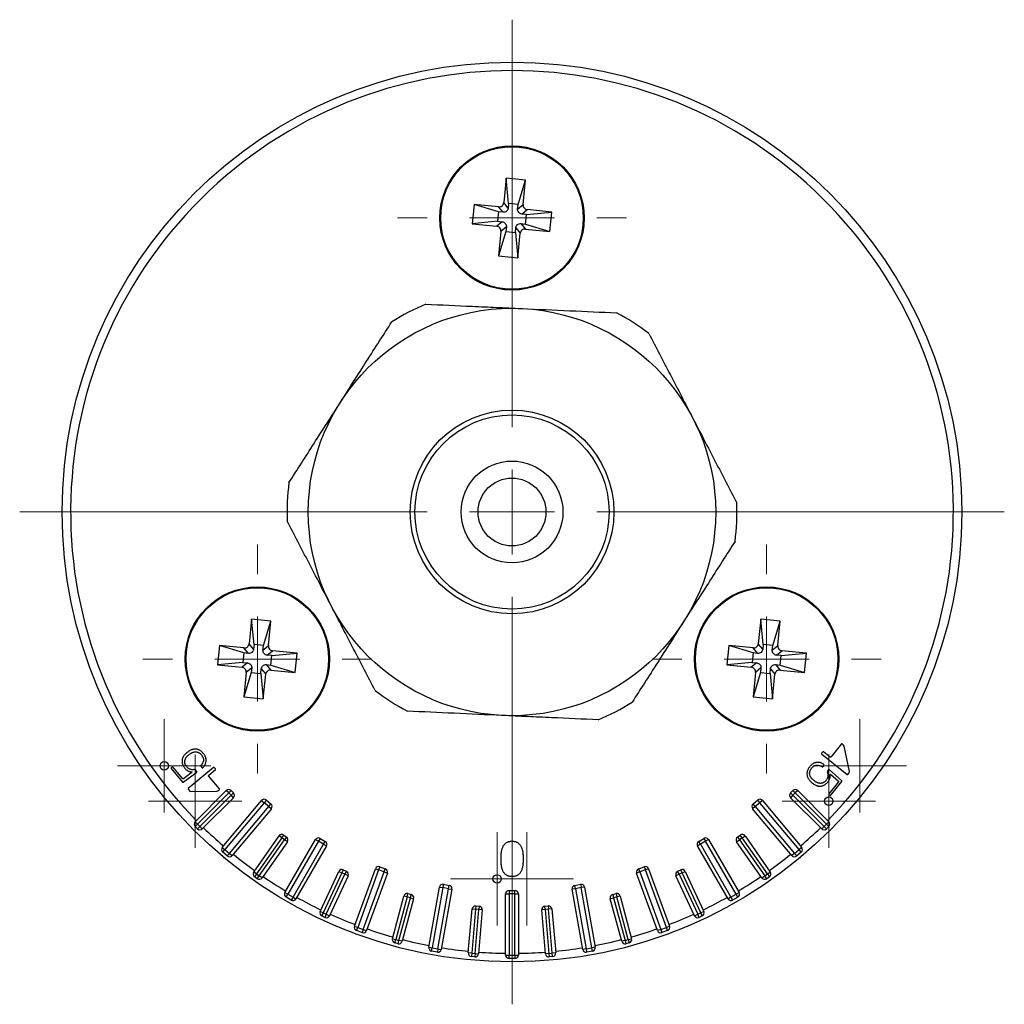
# Model space of a CAD drawing. Header units: millimetres. Extents: x -1447 to 1025, y 444 to 502.
# Tile 3 of 3: x 967 to 1025, y 444 to 502. Entities that reach past the tile are written whole.
import ezdxf

# ---------------------------------------------------------------- set-up
doc = ezdxf.new("R2010")
doc.units = ezdxf.units.MM

# ---------------------------------------------------------------- blocks, each defined once
blk = doc.blocks.new('SW_CENTERMARKSYMBOL_0')
at = {"color": 0, "linetype": 'Continuous', "lineweight": 18}
for p, q in [((0, 5), (0, 6.75)), ((0, 0), (0, 2.5)), ((-5, 0), (-6.75, 0)), ((0, 0), (-2.5, 0)), ((0, 0), (0, -2.5)), ((0, 0), (2.5, 0)), ((5, 0), (6.75, 0)), ((0, -5), (0, -6.75))]:
    blk.add_line(p, q, dxfattribs=at)
blk = doc.blocks.new('SW_CENTERMARKSYMBOL_1')
at = {"color": 0, "linetype": 'Continuous', "lineweight": 18}
for p, q in [((0, 5), (0, 6.75)), ((0, 0), (0, 2.5)), ((-5, 0), (-6.75, 0)), ((0, 0), (-2.5, 0)), ((0, 0), (0, -2.5)), ((0, 0), (2.5, 0)), ((5, 0), (6.75, 0)), ((0, -5), (0, -6.75))]:
    blk.add_line(p, q, dxfattribs=at)
blk = doc.blocks.new('SW_CENTERMARKSYMBOL_2')
at = {"color": 0, "linetype": 'Continuous', "lineweight": 18}
for p, q in [((0, 5), (0, 29)), ((0, 0), (0, 2.5)), ((-5, 0), (-29, 0)), ((0, 0), (-2.5, 0)), ((0, 0), (0, -2.5)), ((0, 0), (2.5, 0)), ((5, 0), (29, 0)), ((0, -5), (0, -29))]:
    blk.add_line(p, q, dxfattribs=at)
blk = doc.blocks.new('SW_CENTERMARKSYMBOL_3')
at = {"color": 0, "linetype": 'Continuous', "lineweight": 18}
for p, q in [((0, 5), (0, 6.75)), ((0, 0), (0, 2.5)), ((-5, 0), (-6.75, 0)), ((0, 0), (-2.5, 0)), ((0, 0), (0, -2.5)), ((0, 0), (2.5, 0)), ((5, 0), (6.75, 0)), ((0, -5), (0, -6.75))]:
    blk.add_line(p, q, dxfattribs=at)
blk = doc.blocks.new('SW_CENTERMARKSYMBOL_4')
at = {"color": 0, "linetype": 'Continuous', "lineweight": 18}
for p, q in [((0, 2.5), (0, 2.75)), ((0, 0), (0, 2.5)), ((-2.5, 0), (-2.75, 0)), ((0, 0), (-2.5, 0)), ((0, 0), (0, -2.5)), ((0, 0), (2.5, 0)), ((2.5, 0), (2.75, 0)), ((0, -2.5), (0, -2.75))]:
    blk.add_line(p, q, dxfattribs=at)
blk = doc.blocks.new('SW_CENTERMARKSYMBOL_5')
at = {"color": 0, "linetype": 'Continuous', "lineweight": 18}
for p, q in [((0, 2.5), (0, 2.75)), ((0, 0), (0, 2.5)), ((-2.5, 0), (-2.75, 0)), ((0, 0), (-2.5, 0)), ((0, 0), (0, -2.5)), ((0, 0), (2.5, 0)), ((2.5, 0), (2.75, 0)), ((0, -2.5), (0, -2.75))]:
    blk.add_line(p, q, dxfattribs=at)
blk = doc.blocks.new('SW_CENTERMARKSYMBOL_6')
at = {"color": 0, "linetype": 'Continuous', "lineweight": 18}
for p, q in [((0, 2.5), (0, 2.75)), ((0, 0), (0, 2.5)), ((-2.5, 0), (-2.75, 0)), ((0, 0), (-2.5, 0)), ((0, 0), (0, -2.5)), ((0, 0), (2.5, 0)), ((2.5, 0), (2.75, 0)), ((0, -2.5), (0, -2.75))]:
    blk.add_line(p, q, dxfattribs=at)
blk = doc.blocks.new('SW_CENTERMARKSYMBOL_7')
at = {"color": 0, "linetype": 'Continuous', "lineweight": 18}
for p, q in [((0, 2.5), (0, 2.75)), ((0, 0), (0, 2.5)), ((-2.5, 0), (-2.75, 0)), ((0, 0), (-2.5, 0)), ((0, 0), (0, -2.5)), ((0, 0), (2.5, 0)), ((2.5, 0), (2.75, 0)), ((0, -2.5), (0, -2.75))]:
    blk.add_line(p, q, dxfattribs=at)
blk = doc.blocks.new('SW_CENTERMARKSYMBOL_8')
at = {"color": 0, "linetype": 'Continuous', "lineweight": 18}
for p, q in [((0, 2.5), (0, 2.75)), ((0, 0), (0, 2.5)), ((-2.5, 0), (-2.75, 0)), ((0, 0), (-2.5, 0)), ((0, 0), (0, -2.5)), ((0, 0), (2.5, 0)), ((2.5, 0), (2.75, 0)), ((0, -2.5), (0, -2.75))]:
    blk.add_line(p, q, dxfattribs=at)
blk = doc.blocks.new('SW_CENTERMARKSYMBOL_9')
at = {"color": 0, "linetype": 'Continuous', "lineweight": 18}
for p, q in [((0, 2.5), (0, 2.75)), ((0, 0), (0, 2.5)), ((-2.5, 0), (-2.75, 0)), ((0, 0), (-2.5, 0)), ((0, 0), (0, -2.5)), ((0, 0), (2.5, 0)), ((2.5, 0), (2.75, 0)), ((0, -2.5), (0, -2.75))]:
    blk.add_line(p, q, dxfattribs=at)

msp = doc.modelspace()

# ---------------------------------------------------------------- linework, layer by layer
at = {"color": 7, "linetype": 'Continuous', "lineweight": 25}
for p, q in [((995.915, 492.977), (995.774, 491.534)), ((996.066, 491.485), (995.915, 492.977)), ((997.059, 492.866), (995.915, 492.977)), ((996.623, 491.431), (997.059, 492.866)), ((996.919, 491.422), (997.059, 492.866)), ((994.03, 491.428), (993.919, 490.283)), ((995.474, 491.287), (994.03, 491.428)), ((995.465, 490.991), (994.03, 491.428)), ((995.739, 490.965), (995.474, 491.287)), ((996.039, 491.211), (995.774, 491.534)), ((996.066, 491.485), (996.039, 491.211)), ((996.623, 491.431), (996.066, 491.485)), ((996.596, 491.157), (996.623, 491.431)), ((996.596, 491.157), (996.919, 491.422)), ((995.465, 490.991), (995.411, 490.434)), ((995.739, 490.965), (995.465, 490.991)), ((996.843, 490.857), (997.165, 491.122)), ((997.117, 490.83), (996.843, 490.857)), ((997.062, 490.273), (997.117, 490.83)), ((997.117, 490.83), (998.609, 490.981)), ((998.609, 490.981), (997.165, 491.122)), ((998.497, 489.837), (998.609, 490.981)), ((995.411, 490.434), (993.919, 490.283)), ((993.919, 490.283), (995.362, 490.142)), ((995.685, 490.407), (995.362, 490.142)), ((995.411, 490.434), (995.685, 490.407)), ((995.931, 490.107), (995.609, 489.842)), ((995.931, 490.107), (995.905, 489.834)), ((996.789, 490.3), (997.054, 489.977)), ((996.789, 490.3), (997.062, 490.273)), ((997.062, 490.273), (998.497, 489.837)), ((995.609, 489.842), (995.468, 488.399)), ((995.905, 489.834), (995.468, 488.399)), ((995.905, 489.834), (996.462, 489.779)), ((996.462, 489.779), (996.489, 490.053)), ((996.462, 489.779), (996.613, 488.287)), ((996.489, 490.053), (996.754, 489.731)), ((996.613, 488.287), (996.754, 489.731)), ((997.054, 489.977), (998.497, 489.837)), ((995.468, 488.399), (996.613, 488.287)), ((980.915, 466.996), (980.774, 465.553)), ((981.066, 465.504), (980.915, 466.996)), ((982.059, 466.885), (980.915, 466.996)), ((1010.915, 466.996), (1010.774, 465.553)), ((1011.066, 465.504), (1010.915, 466.996)), ((1012.059, 466.885), (1010.915, 466.996)), ((981.623, 465.45), (982.059, 466.885)), ((981.919, 465.442), (982.059, 466.885)), ((1011.623, 465.45), (1012.059, 466.885)), ((1011.919, 465.442), (1012.059, 466.885)), ((979.03, 465.447), (978.919, 464.302)), ((980.465, 465.01), (979.03, 465.447)), ((980.474, 465.306), (979.03, 465.447)), ((980.739, 464.984), (980.474, 465.306)), ((981.039, 465.231), (980.774, 465.553)), ((981.066, 465.504), (981.039, 465.231)), ((981.623, 465.45), (981.066, 465.504)), ((981.596, 465.176), (981.623, 465.45)), ((981.596, 465.176), (981.919, 465.442)), ((1009.03, 465.447), (1008.919, 464.302)), ((1010.465, 465.01), (1009.03, 465.447)), ((1010.474, 465.306), (1009.03, 465.447)), ((1010.739, 464.984), (1010.474, 465.306)), ((1011.039, 465.231), (1010.774, 465.553)), ((1011.066, 465.504), (1011.039, 465.231)), ((1011.623, 465.45), (1011.066, 465.504)), ((1011.596, 465.176), (1011.623, 465.45)), ((1011.596, 465.176), (1011.919, 465.442)), ((980.465, 465.01), (980.411, 464.453)), ((980.739, 464.984), (980.465, 465.01)), ((981.843, 464.876), (982.165, 465.141)), ((982.117, 464.85), (981.843, 464.876)), ((982.062, 464.292), (982.117, 464.85)), ((982.117, 464.85), (983.609, 465.001)), ((983.609, 465.001), (982.165, 465.141)), ((983.497, 463.856), (983.609, 465.001)), ((1010.465, 465.01), (1010.411, 464.453)), ((1010.739, 464.984), (1010.465, 465.01)), ((1011.843, 464.876), (1012.165, 465.141)), ((1012.117, 464.85), (1011.843, 464.876)), ((1012.062, 464.292), (1012.117, 464.85)), ((1012.117, 464.85), (1013.609, 465.001)), ((1013.609, 465.001), (1012.165, 465.141)), ((1013.497, 463.856), (1013.609, 465.001)), ((980.411, 464.453), (978.919, 464.302)), ((978.919, 464.302), (980.362, 464.162)), ((980.685, 464.427), (980.362, 464.162)), ((980.411, 464.453), (980.685, 464.427)), ((980.931, 464.126), (980.609, 463.861)), ((980.931, 464.126), (980.905, 463.853)), ((981.462, 463.799), (981.489, 464.072)), ((981.489, 464.072), (981.754, 463.75)), ((981.789, 464.319), (982.054, 463.997)), ((981.789, 464.319), (982.062, 464.292)), ((982.062, 464.292), (983.497, 463.856)), ((1010.411, 464.453), (1008.919, 464.302)), ((1008.919, 464.302), (1010.362, 464.162)), ((1010.685, 464.427), (1010.362, 464.162)), ((1010.411, 464.453), (1010.685, 464.427)), ((1010.931, 464.126), (1010.609, 463.861)), ((1010.931, 464.126), (1010.905, 463.853)), ((1011.462, 463.799), (1011.489, 464.072)), ((1011.489, 464.072), (1011.754, 463.75)), ((1011.789, 464.319), (1012.054, 463.997)), ((1011.789, 464.319), (1012.062, 464.292)), ((1012.062, 464.292), (1013.497, 463.856)), ((980.609, 463.861), (980.468, 462.418)), ((980.905, 463.853), (980.468, 462.418)), ((980.905, 463.853), (981.462, 463.799)), ((981.462, 463.799), (981.613, 462.307)), ((981.613, 462.307), (981.754, 463.75)), ((982.054, 463.997), (983.497, 463.856)), ((1010.609, 463.861), (1010.468, 462.418)), ((1010.905, 463.853), (1010.468, 462.418)), ((1010.905, 463.853), (1011.462, 463.799)), ((1011.462, 463.799), (1011.613, 462.307)), ((1011.613, 462.307), (1011.754, 463.75)), ((1012.054, 463.997), (1013.497, 463.856)), ((980.468, 462.418), (981.613, 462.307)), ((1010.468, 462.418), (1011.613, 462.307)), ((1015.672, 459.646), (1015.045, 458.872)), ((1015.712, 459.65), (1015.672, 459.646)), ((1015.801, 459.578), (1015.712, 459.65)), ((1015.827, 459.52), (1015.801, 459.578)), ((1016.147, 458.016), (1015.827, 459.52)), ((977.09, 459.119), (977.09, 459.119)), ((1014.567, 459.186), (1014.495, 459.097)), ((1014.495, 459.097), (1014.499, 459.057)), ((1014.499, 459.057), (1016.004, 457.839)), ((1014.607, 459.19), (1014.567, 459.186)), ((1015.005, 458.867), (1014.607, 459.19)), ((1015.045, 458.872), (1015.005, 458.867)), ((976.186, 458.248), (976.182, 458.208)), ((976.182, 458.208), (976.859, 457.402)), ((976.251, 458.303), (976.186, 458.248)), ((976.291, 458.3), (976.251, 458.303)), ((976.877, 457.602), (976.291, 458.3)), ((978.679, 458.268), (977.196, 457.024)), ((977.935, 458.379), (977.931, 458.338)), ((977.931, 458.338), (978.004, 458.251)), ((978.004, 458.251), (978.044, 458.247)), ((978.719, 458.264), (978.679, 458.268)), ((978.792, 458.177), (978.719, 458.264)), ((1014.533, 458.306), (1014.573, 458.309)), ((1014.573, 458.309), (1014.645, 458.398)), ((1014.645, 458.398), (1014.64, 458.438)), ((976.899, 457.398), (977.699, 457.995)), ((977.415, 457.979), (976.917, 457.599)), ((977.397, 458.001), (977.415, 457.979)), ((977.629, 458.122), (977.571, 458.147)), ((977.702, 458.035), (977.629, 458.122)), ((977.699, 457.995), (977.702, 458.035)), ((978.393, 457.768), (978.396, 457.808)), ((979.033, 457.004), (978.393, 457.768)), ((978.396, 457.808), (978.789, 458.137)), ((978.789, 458.137), (978.792, 458.177)), ((1014.843, 458.054), (1014.829, 457.992)), ((1014.914, 458.143), (1014.843, 458.054)), ((1014.954, 458.147), (1014.914, 458.143)), ((1015.693, 457.476), (1014.954, 458.147)), ((1015.006, 457.849), (1015.024, 457.871)), ((1015.024, 457.871), (1015.493, 457.455)), ((1016.004, 457.839), (1016.044, 457.843)), ((1016.044, 457.843), (1016.133, 457.954)), ((1016.133, 457.954), (1016.147, 458.016)), ((976.859, 457.402), (976.899, 457.398)), ((976.917, 457.599), (976.877, 457.602)), ((1013.967, 457.335), (1013.967, 457.335)), ((1015.497, 457.415), (1014.924, 456.707)), ((1015.034, 456.617), (1015.697, 457.436)), ((1015.493, 457.455), (1015.497, 457.415)), ((1015.697, 457.436), (1015.693, 457.476)), ((977.196, 457.024), (977.193, 456.984)), ((977.193, 456.984), (977.284, 456.875)), ((977.284, 456.875), (977.343, 456.849)), ((977.343, 456.849), (978.88, 456.876)), ((977.596, 455.068), (979.434, 456.906)), ((979.576, 456.765), (977.737, 454.926)), ((977.879, 454.785), (979.717, 456.623)), ((979.859, 456.482), (978.02, 454.643)), ((978.88, 456.876), (978.942, 456.891)), ((978.942, 456.891), (979.03, 456.964)), ((979.03, 456.964), (979.033, 457.004)), ((979.576, 456.765), (979.434, 456.906)), ((979.576, 456.765), (979.717, 456.906)), ((979.717, 456.623), (979.576, 456.765)), ((979.717, 456.906), (979.859, 456.765)), ((979.859, 456.765), (979.717, 456.623)), ((979.859, 456.482), (979.717, 456.623)), ((1012.669, 456.765), (1012.81, 456.906)), ((1012.81, 456.623), (1012.669, 456.765)), ((1012.81, 456.623), (1012.669, 456.482)), ((1014.508, 454.643), (1012.669, 456.482)), ((1012.81, 456.906), (1012.952, 456.765)), ((1012.952, 456.765), (1012.81, 456.623)), ((1012.81, 456.623), (1014.649, 454.785)), ((1013.093, 456.906), (1012.952, 456.765)), ((1014.79, 454.926), (1012.952, 456.765)), ((1013.093, 456.906), (1014.932, 455.068)), ((1014.924, 456.707), (1014.928, 456.667)), ((1014.928, 456.667), (1014.994, 456.613)), ((1014.994, 456.613), (1015.034, 456.617)), ((979.199, 453.558), (981.513, 456.316)), ((981.667, 456.187), (979.353, 453.43)), ((979.621, 453.205), (981.935, 455.962)), ((981.513, 456.316), (981.667, 456.187)), ((981.795, 456.341), (981.667, 456.187)), ((981.935, 455.962), (981.667, 456.187)), ((981.795, 456.341), (982.063, 456.116)), ((981.935, 455.962), (982.063, 456.116)), ((981.935, 455.962), (982.088, 455.834)), ((1010.593, 455.962), (1010.44, 455.834)), ((1010.464, 456.116), (1010.732, 456.341)), ((1010.593, 455.962), (1010.464, 456.116)), ((1010.861, 456.187), (1010.593, 455.962)), ((1010.593, 455.962), (1012.907, 453.205)), ((1010.732, 456.341), (1010.861, 456.187)), ((1011.014, 456.316), (1010.861, 456.187)), ((1013.175, 453.43), (1010.861, 456.187)), ((1011.014, 456.316), (1013.328, 453.558)), ((982.088, 455.834), (979.774, 453.076)), ((1012.754, 453.076), (1010.44, 455.834)), ((977.737, 454.926), (977.596, 455.068)), ((977.737, 454.926), (977.596, 454.785)), ((977.737, 454.643), (977.596, 454.785)), ((977.737, 454.926), (977.879, 454.785)), ((977.737, 454.643), (977.879, 454.785)), ((978.02, 454.643), (977.879, 454.785)), ((1014.649, 454.785), (1014.508, 454.643)), ((1014.649, 454.785), (1014.79, 454.926)), ((1014.649, 454.785), (1014.79, 454.643)), ((1014.932, 455.068), (1014.79, 454.926)), ((1014.932, 454.785), (1014.79, 454.926)), ((1014.932, 454.785), (1014.79, 454.643)), ((981.047, 452.103), (982.539, 454.233)), ((982.703, 454.118), (982.539, 454.233)), ((982.703, 454.118), (982.817, 454.282)), ((982.817, 454.282), (982.981, 454.167)), ((982.981, 454.167), (982.866, 454.003)), ((1009.546, 454.167), (1009.71, 454.282)), ((1009.546, 454.167), (1009.661, 454.003)), ((1009.825, 454.118), (1009.71, 454.282)), ((1009.825, 454.118), (1009.989, 454.233)), ((1009.989, 454.233), (1011.48, 452.103)), ((982.703, 454.118), (981.211, 451.988)), ((981.375, 451.874), (982.866, 454.003)), ((983.03, 453.889), (981.539, 451.759)), ((982.866, 454.003), (982.703, 454.118)), ((983.03, 453.889), (982.866, 454.003)), ((982.889, 450.895), (984.689, 454.013)), ((984.862, 453.913), (983.062, 450.795)), ((983.365, 450.62), (985.165, 453.738)), ((985.338, 453.638), (983.538, 450.52)), ((984.689, 454.013), (984.862, 453.913)), ((984.962, 454.086), (984.862, 453.913)), ((985.165, 453.738), (984.862, 453.913)), ((984.962, 454.086), (985.265, 453.911)), ((985.165, 453.738), (985.265, 453.911)), ((985.165, 453.738), (985.338, 453.638)), ((1007.362, 453.738), (1007.189, 453.638)), ((1008.989, 450.52), (1007.189, 453.638)), ((1007.262, 453.911), (1007.566, 454.086)), ((1007.362, 453.738), (1007.262, 453.911)), ((1007.666, 453.913), (1007.362, 453.738)), ((1007.362, 453.738), (1009.162, 450.62)), ((1007.566, 454.086), (1007.666, 453.913)), ((1007.839, 454.013), (1007.666, 453.913)), ((1009.466, 450.795), (1007.666, 453.913)), ((1007.839, 454.013), (1009.639, 450.895)), ((1009.497, 453.889), (1009.661, 454.003)), ((1010.989, 451.759), (1009.497, 453.889)), ((1009.825, 454.118), (1009.661, 454.003)), ((1009.661, 454.003), (1011.152, 451.874)), ((1011.316, 451.988), (1009.825, 454.118)), ((979.199, 453.558), (979.353, 453.43)), ((979.224, 453.276), (979.353, 453.43)), ((979.492, 453.051), (979.224, 453.276)), ((979.353, 453.43), (979.621, 453.205)), ((979.621, 453.205), (979.492, 453.051)), ((979.621, 453.205), (979.774, 453.076)), ((1012.907, 453.205), (1012.754, 453.076)), ((1012.907, 453.205), (1013.175, 453.43)), ((1012.907, 453.205), (1013.035, 453.051)), ((1013.303, 453.276), (1013.035, 453.051)), ((1013.328, 453.558), (1013.175, 453.43)), ((1013.303, 453.276), (1013.175, 453.43)), ((988.472, 452.416), (988.404, 452.228)), ((988.472, 452.416), (988.801, 452.296)), ((995.597, 452.877), (995.597, 452.877)), ((1003.726, 452.296), (1004.055, 452.416)), ((1004.055, 452.416), (1004.124, 452.228)), ((981.211, 451.988), (981.047, 452.103)), ((981.211, 451.988), (981.097, 451.825)), ((981.26, 451.71), (981.097, 451.825)), ((981.211, 451.988), (981.375, 451.874)), ((981.26, 451.71), (981.375, 451.874)), ((981.539, 451.759), (981.375, 451.874)), ((984.961, 449.783), (986.06, 452.139)), ((986.242, 452.055), (985.143, 449.698)), ((985.324, 449.614), (986.423, 451.97)), ((986.604, 451.886), (985.505, 449.529)), ((986.06, 452.139), (986.242, 452.055)), ((986.326, 452.236), (986.242, 452.055)), ((986.423, 451.97), (986.242, 452.055)), ((986.326, 452.236), (986.507, 452.152)), ((986.507, 452.152), (986.423, 451.97)), ((986.604, 451.886), (986.423, 451.97)), ((986.985, 448.913), (988.216, 452.296)), ((988.404, 452.228), (987.173, 448.845)), ((987.501, 448.725), (988.733, 452.108)), ((988.921, 452.04), (987.689, 448.657)), ((988.216, 452.296), (988.404, 452.228)), ((988.733, 452.108), (988.404, 452.228)), ((988.733, 452.108), (988.801, 452.296)), ((988.733, 452.108), (988.921, 452.04)), ((1003.795, 452.108), (1003.607, 452.04)), ((1004.838, 448.657), (1003.607, 452.04)), ((1003.795, 452.108), (1003.726, 452.296)), ((1004.124, 452.228), (1003.795, 452.108)), ((1003.795, 452.108), (1005.026, 448.725)), ((1004.312, 452.296), (1004.124, 452.228)), ((1005.355, 448.845), (1004.124, 452.228)), ((1004.312, 452.296), (1005.543, 448.913)), ((1006.105, 451.97), (1005.924, 451.886)), ((1007.022, 449.529), (1005.924, 451.886)), ((1006.02, 452.152), (1006.202, 452.236)), ((1006.105, 451.97), (1006.02, 452.152)), ((1006.286, 452.055), (1006.105, 451.97)), ((1006.105, 451.97), (1007.204, 449.614)), ((1006.286, 452.055), (1006.202, 452.236)), ((1006.286, 452.055), (1006.467, 452.139)), ((1007.385, 449.698), (1006.286, 452.055)), ((1006.467, 452.139), (1007.566, 449.783)), ((1010.989, 451.759), (1011.152, 451.874)), ((1011.152, 451.874), (1011.316, 451.988)), ((1011.267, 451.71), (1011.152, 451.874)), ((1011.431, 451.825), (1011.267, 451.71)), ((1011.316, 451.988), (1011.48, 452.103)), ((1011.316, 451.988), (1011.431, 451.825)), ((992.219, 451.38), (992.184, 451.183)), ((992.219, 451.38), (992.564, 451.319)), ((992.529, 451.122), (992.564, 451.319)), ((999.964, 451.319), (1000.309, 451.38)), ((999.999, 451.122), (999.964, 451.319)), ((1000.309, 451.38), (1000.343, 451.183)), ((982.889, 450.895), (983.062, 450.795)), ((982.962, 450.622), (983.062, 450.795)), ((983.062, 450.795), (983.365, 450.62)), ((989.219, 448.178), (989.892, 450.689)), ((990.085, 450.637), (989.892, 450.689)), ((990.085, 450.637), (990.137, 450.831)), ((990.137, 450.831), (990.33, 450.779)), ((990.278, 450.586), (990.33, 450.779)), ((991.362, 447.673), (991.987, 451.218)), ((992.184, 451.183), (991.559, 447.638)), ((991.904, 447.577), (992.529, 451.122)), ((991.987, 451.218), (992.184, 451.183)), ((992.726, 451.088), (992.101, 447.542)), ((992.529, 451.122), (992.184, 451.183)), ((992.529, 451.122), (992.726, 451.088)), ((995.889, 447.211), (995.889, 450.811)), ((995.889, 450.811), (996.089, 450.811)), ((996.089, 451.011), (996.089, 450.811)), ((996.089, 451.011), (996.439, 451.011)), ((996.089, 450.811), (996.089, 447.211)), ((996.439, 450.811), (996.089, 450.811)), ((996.439, 450.811), (996.439, 451.011)), ((996.439, 447.211), (996.439, 450.811)), ((996.439, 450.811), (996.639, 450.811)), ((996.639, 450.811), (996.639, 447.211)), ((999.999, 451.122), (999.802, 451.088)), ((1000.427, 447.542), (999.802, 451.088)), ((1000.343, 451.183), (999.999, 451.122)), ((999.999, 451.122), (1000.624, 447.577)), ((1000.54, 451.218), (1000.343, 451.183)), ((1000.968, 447.638), (1000.343, 451.183)), ((1000.54, 451.218), (1001.165, 447.673)), ((1002.198, 450.779), (1002.391, 450.831)), ((1002.198, 450.779), (1002.249, 450.586)), ((1002.391, 450.831), (1002.443, 450.637)), ((1002.636, 450.689), (1002.443, 450.637)), ((1002.636, 450.689), (1003.309, 448.178)), ((1009.162, 450.62), (1009.466, 450.795)), ((1009.639, 450.895), (1009.466, 450.795)), ((1009.566, 450.622), (1009.466, 450.795)), ((983.265, 450.447), (982.962, 450.622)), ((983.365, 450.62), (983.265, 450.447)), ((983.365, 450.62), (983.538, 450.52)), ((990.085, 450.637), (989.412, 448.126)), ((989.605, 448.074), (990.278, 450.586)), ((990.471, 450.534), (989.798, 448.023)), ((990.278, 450.586), (990.085, 450.637)), ((990.278, 450.586), (990.471, 450.534)), ((994.133, 450.108), (994.116, 449.909)), ((994.133, 450.108), (994.333, 450.091)), ((994.333, 450.091), (994.315, 449.892)), ((998.195, 450.091), (998.394, 450.108)), ((998.212, 449.892), (998.195, 450.091)), ((998.394, 450.108), (998.412, 449.909)), ((1002.056, 450.534), (1002.249, 450.586)), ((1002.729, 448.023), (1002.056, 450.534)), ((1002.443, 450.637), (1002.249, 450.586)), ((1002.249, 450.586), (1002.922, 448.074)), ((1003.115, 448.126), (1002.443, 450.637)), ((1009.162, 450.62), (1008.989, 450.52)), ((1009.162, 450.62), (1009.262, 450.447)), ((1009.566, 450.622), (1009.262, 450.447)), ((985.143, 449.698), (984.961, 449.783)), ((985.143, 449.698), (985.058, 449.517)), ((985.239, 449.433), (985.058, 449.517)), ((985.143, 449.698), (985.324, 449.614)), ((985.324, 449.614), (985.239, 449.433)), ((985.324, 449.614), (985.505, 449.529)), ((993.69, 447.336), (993.917, 449.926)), ((994.116, 449.909), (993.889, 447.319)), ((993.917, 449.926), (994.116, 449.909)), ((994.089, 447.302), (994.315, 449.892)), ((994.315, 449.892), (994.116, 449.909)), ((994.514, 449.874), (994.288, 447.284)), ((994.514, 449.874), (994.315, 449.892)), ((998.212, 449.892), (998.013, 449.874)), ((998.24, 447.284), (998.013, 449.874)), ((998.412, 449.909), (998.212, 449.892)), ((998.212, 449.892), (998.439, 447.302)), ((998.611, 449.926), (998.412, 449.909)), ((998.638, 447.319), (998.412, 449.909)), ((998.611, 449.926), (998.837, 447.336)), ((1007.022, 449.529), (1007.204, 449.614)), ((1007.204, 449.614), (1007.385, 449.698)), ((1007.288, 449.433), (1007.204, 449.614)), ((1007.469, 449.517), (1007.288, 449.433)), ((1007.566, 449.783), (1007.385, 449.698)), ((1007.469, 449.517), (1007.385, 449.698)), ((986.985, 448.913), (987.173, 448.845)), ((987.104, 448.657), (987.173, 448.845)), ((987.433, 448.537), (987.104, 448.657)), ((987.173, 448.845), (987.501, 448.725)), ((987.501, 448.725), (987.433, 448.537)), ((987.501, 448.725), (987.689, 448.657)), ((1005.026, 448.725), (1004.838, 448.657)), ((1005.026, 448.725), (1005.355, 448.845)), ((1005.026, 448.725), (1005.095, 448.537)), ((1005.423, 448.657), (1005.095, 448.537)), ((1005.543, 448.913), (1005.355, 448.845)), ((1005.423, 448.657), (1005.355, 448.845)), ((989.219, 448.178), (989.412, 448.126)), ((989.36, 447.933), (989.412, 448.126)), ((989.554, 447.881), (989.36, 447.933)), ((989.412, 448.126), (989.605, 448.074)), ((989.554, 447.881), (989.605, 448.074)), ((989.798, 448.023), (989.605, 448.074)), ((1002.922, 448.074), (1002.729, 448.023)), ((1002.922, 448.074), (1003.115, 448.126)), ((1002.922, 448.074), (1002.974, 447.881)), ((1003.167, 447.933), (1002.974, 447.881)), ((1003.115, 448.126), (1003.309, 448.178)), ((1003.115, 448.126), (1003.167, 447.933)), ((991.362, 447.673), (991.559, 447.638)), ((991.524, 447.441), (991.559, 447.638)), ((991.869, 447.38), (991.524, 447.441)), ((991.559, 447.638), (991.904, 447.577)), ((991.904, 447.577), (991.869, 447.38)), ((991.904, 447.577), (992.101, 447.542)), ((993.889, 447.319), (993.69, 447.336)), ((993.889, 447.319), (993.872, 447.12)), ((993.889, 447.319), (994.089, 447.302)), ((994.089, 447.302), (994.071, 447.102)), ((994.089, 447.302), (994.288, 447.284)), ((995.889, 447.211), (996.089, 447.211)), ((996.089, 447.211), (996.439, 447.211)), ((996.089, 447.011), (996.089, 447.211)), ((996.439, 447.211), (996.439, 447.011)), ((996.439, 447.211), (996.639, 447.211)), ((998.439, 447.302), (998.24, 447.284)), ((998.439, 447.302), (998.638, 447.319)), ((998.439, 447.302), (998.456, 447.102)), ((998.837, 447.336), (998.638, 447.319)), ((998.656, 447.12), (998.638, 447.319)), ((1000.624, 447.577), (1000.427, 447.542)), ((1000.624, 447.577), (1000.968, 447.638)), ((1000.624, 447.577), (1000.659, 447.38)), ((1001.003, 447.441), (1000.659, 447.38)), ((1001.165, 447.673), (1000.968, 447.638)), ((1001.003, 447.441), (1000.968, 447.638)), ((994.071, 447.102), (993.872, 447.12)), ((996.439, 447.011), (996.089, 447.011)), ((998.656, 447.12), (998.456, 447.102))]:
    msp.add_line(p, q, dxfattribs=at)
for centre, radius in [((996.264, 473.312), 26.5), ((996.264, 490.632), 4.25), ((996.264, 490.632), 4.2), ((996.264, 473.312), 12), ((996.264, 473.312), 6), ((996.264, 473.312), 5.716), ((996.264, 473.312), 3), ((996.264, 473.312), 2), ((981.264, 464.651), 4.25), ((981.264, 464.651), 4.2), ((1011.264, 464.651), 4.25), ((1011.264, 464.651), 4.2), ((975.782, 458.362), 0.25), ((1014.919, 456.281), 0.25), ((995.384, 451.696), 0.25)]:
    msp.add_circle(centre, radius, dxfattribs=at)
for centre, radius, start, end in [((996.264, 473.312), 26, 315.66049, 224.33951), ((996.264, 473.312), 13.25, 112.4908, 122.31554), ((996.264, 473.312), 13.25, 52.4908, 62.31554), ((996.264, 473.312), 13.25, 172.4908, 182.31554), ((996.264, 473.312), 13.25, 352.4908, 2.31554), ((996.264, 473.312), 13.25, 232.4908, 242.31554), ((996.264, 473.312), 13.25, 292.4908, 302.31554), ((979.576, 456.765), 0.2, 45, 135), ((979.717, 456.623), 0.2, 315, 45), ((1012.81, 456.623), 0.2, 135, 225), ((1012.952, 456.765), 0.2, 45, 135), ((981.667, 456.187), 0.2, 50, 140), ((981.935, 455.962), 0.2, 320, 50), ((1010.593, 455.962), 0.2, 130, 220), ((1010.861, 456.187), 0.2, 40, 130), ((977.737, 454.926), 0.2, 135, 225), ((1014.79, 454.926), 0.2, 315, 45), ((977.879, 454.785), 0.2, 225, 315), ((996.264, 473.312), 26, 225.66175, 229.17417), ((982.703, 454.118), 0.2, 55, 145), ((982.866, 454.003), 0.2, 325, 55), ((1009.661, 454.003), 0.2, 125, 215), ((1009.825, 454.118), 0.2, 35, 125), ((996.264, 473.312), 26, 310.82583, 314.33825), ((1014.649, 454.785), 0.2, 225, 315), ((984.862, 453.913), 0.2, 60, 150), ((985.165, 453.738), 0.2, 330, 60), ((1007.362, 453.738), 0.2, 120, 210), ((1007.666, 453.913), 0.2, 30, 120), ((979.353, 453.43), 0.2, 140, 230), ((979.621, 453.205), 0.2, 230, 320), ((996.264, 473.312), 26, 230.82699, 234.33951), ((996.264, 473.312), 26, 305.66049, 309.17301), ((1012.907, 453.205), 0.2, 220, 310), ((1013.175, 453.43), 0.2, 310, 40), ((988.404, 452.228), 0.2, 70, 160), ((1004.124, 452.228), 0.2, 20, 110), ((981.211, 451.988), 0.2, 145, 235), ((996.264, 473.312), 26, 235.66175, 239.17417), ((986.242, 452.055), 0.2, 65, 155), ((986.423, 451.97), 0.2, 335, 65), ((988.733, 452.108), 0.2, 340, 70), ((1003.795, 452.108), 0.2, 110, 200), ((1006.105, 451.97), 0.2, 115, 205), ((1006.286, 452.055), 0.2, 25, 115), ((996.264, 473.312), 26, 300.82583, 304.33825), ((1011.316, 451.988), 0.2, 305, 35), ((981.375, 451.874), 0.2, 235, 325), ((992.184, 451.183), 0.2, 80, 170), ((992.529, 451.122), 0.2, 350, 80), ((999.999, 451.122), 0.2, 100, 190), ((1000.343, 451.183), 0.2, 10, 100), ((1011.152, 451.874), 0.2, 215, 305), ((983.062, 450.795), 0.2, 150, 240), ((990.085, 450.637), 0.2, 75, 165), ((990.278, 450.586), 0.2, 345, 75), ((996.089, 450.811), 0.2, 90, 180), ((996.439, 450.811), 0.2, 0, 90), ((1002.249, 450.586), 0.2, 105, 195), ((1002.443, 450.637), 0.2, 15, 105), ((1009.466, 450.795), 0.2, 300, 30), ((983.365, 450.62), 0.2, 240, 330), ((996.264, 473.312), 26, 240.82699, 244.33951), ((994.116, 449.909), 0.2, 85, 175), ((994.315, 449.892), 0.2, 355, 85), ((998.212, 449.892), 0.2, 95, 185), ((998.412, 449.909), 0.2, 5, 95), ((996.264, 473.312), 26, 295.66049, 299.17301), ((1009.162, 450.62), 0.2, 210, 300), ((985.143, 449.698), 0.2, 155, 245), ((985.324, 449.614), 0.2, 245, 335), ((996.264, 473.312), 26, 245.66175, 249.17417), ((996.264, 473.312), 26, 290.82583, 294.33825), ((1007.204, 449.614), 0.2, 205, 295), ((1007.385, 449.698), 0.2, 295, 25), ((987.173, 448.845), 0.2, 160, 250), ((987.501, 448.725), 0.2, 250, 340), ((996.264, 473.312), 26, 250.82699, 254.33951), ((996.264, 473.312), 26, 285.66049, 289.17301), ((1005.026, 448.725), 0.2, 200, 290), ((1005.355, 448.845), 0.2, 290, 20), ((989.412, 448.126), 0.2, 165, 255), ((989.605, 448.074), 0.2, 255, 345), ((996.264, 473.312), 26, 255.66175, 259.17359), ((996.264, 473.312), 26, 280.82641, 284.33825), ((1002.922, 448.074), 0.2, 195, 285), ((1003.115, 448.126), 0.2, 285, 15), ((991.559, 447.638), 0.2, 170, 260), ((991.904, 447.577), 0.2, 260, 350), ((996.264, 473.312), 26, 260.82641, 264.33888), ((993.889, 447.319), 0.2, 175, 265), ((994.089, 447.302), 0.2, 265, 355), ((996.264, 473.312), 26, 265.66112, 269.17359), ((996.089, 447.211), 0.2, 180, 270), ((996.439, 447.211), 0.2, 270, 0), ((996.264, 473.312), 26, 270.82641, 274.33888), ((998.439, 447.302), 0.2, 185, 275), ((998.638, 447.319), 0.2, 275, 5), ((996.264, 473.312), 26, 275.66112, 279.17359), ((1000.624, 447.577), 0.2, 190, 280), ((1000.968, 447.638), 0.2, 280, 10)]:
    msp.add_arc(centre, radius, start, end, dxfattribs=at)
for points, knots in [([(995.474, 491.287), (995.538, 491.281), (995.616, 491.3), (995.734, 491.396), (995.768, 491.469), (995.774, 491.534)], [0, 0, 0, 0, 0.5, 0.5, 1, 1, 1, 1]), ([(996.919, 491.422), (996.912, 491.358), (996.932, 491.28), (997.028, 491.162), (997.101, 491.128), (997.165, 491.122)], [0, 0, 0, 0, 0.5, 0.5, 1, 1, 1, 1]), ([(996.039, 491.211), (996.033, 491.147), (995.999, 491.074), (995.881, 490.978), (995.803, 490.958), (995.739, 490.965)], [0, 0, 0, 0, 0.5, 0.5, 1, 1, 1, 1]), ([(996.843, 490.857), (996.779, 490.863), (996.706, 490.897), (996.609, 491.015), (996.59, 491.093), (996.596, 491.157)], [0, 0, 0, 0, 0.5, 0.5, 1, 1, 1, 1]), ([(995.609, 489.842), (995.615, 489.907), (995.596, 489.985), (995.5, 490.102), (995.427, 490.136), (995.362, 490.142)], [0, 0, 0, 0, 0.5, 0.5, 1, 1, 1, 1]), ([(995.685, 490.407), (995.749, 490.401), (995.822, 490.367), (995.918, 490.25), (995.938, 490.172), (995.931, 490.107)], [0, 0, 0, 0, 0.5, 0.5, 1, 1, 1, 1]), ([(996.489, 490.053), (996.495, 490.117), (996.529, 490.19), (996.646, 490.287), (996.724, 490.306), (996.789, 490.3)], [0, 0, 0, 0, 0.5, 0.5, 1, 1, 1, 1]), ([(997.054, 489.977), (996.989, 489.984), (996.911, 489.964), (996.794, 489.868), (996.76, 489.795), (996.754, 489.731)], [0, 0, 0, 0, 0.5, 0.5, 1, 1, 1, 1]), ([(991.195, 485.554), (992.088, 485.513), (992.998, 485.472), (994.399, 485.409), (994.872, 485.387), (995.833, 485.344), (996.32, 485.321), (996.807, 485.299)], [0, 0, 0, 0, 0.5, 0.5, 0.75, 0.75, 1, 1, 1, 1]), ([(996.807, 485.299), (997.781, 485.255), (998.733, 485.212), (1000.605, 485.127), (1001.527, 485.085), (1002.42, 485.045)], [0, 0, 0, 0, 0.5, 0.5, 1, 1, 1, 1]), ([(986.154, 479.776), (986.679, 480.597), (987.193, 481.401), (988.202, 482.979), (988.699, 483.756), (989.181, 484.51)], [0, 0, 0, 0, 0.5, 0.5, 1, 1, 1, 1]), ([(1004.332, 483.822), (1004.743, 483.029), (1005.162, 482.221), (1005.808, 480.975), (1006.026, 480.555), (1006.468, 479.701), (1006.693, 479.268), (1006.917, 478.835)], [0, 0, 0, 0, 0.5, 0.5, 0.75, 0.75, 1, 1, 1, 1]), ([(983.127, 475.043), (983.609, 475.796), (984.099, 476.563), (984.855, 477.745), (985.11, 478.144), (985.628, 478.954), (985.891, 479.366), (986.154, 479.776)], [0, 0, 0, 0, 0.5, 0.5, 0.75, 0.75, 1, 1, 1, 1]), ([(1006.917, 478.835), (1007.366, 477.97), (1007.805, 477.123), (1008.667, 475.46), (1009.091, 474.641), (1009.503, 473.847)], [0, 0, 0, 0, 0.5, 0.5, 1, 1, 1, 1]), ([(985.61, 467.789), (985.162, 468.654), (984.723, 469.5), (983.861, 471.163), (983.436, 471.983), (983.025, 472.776)], [0, 0, 0, 0, 0.5, 0.5, 1, 1, 1, 1]), ([(1009.4, 471.58), (1008.919, 470.827), (1008.428, 470.06), (1007.673, 468.878), (1007.417, 468.479), (1006.899, 467.669), (1006.636, 467.258), (1006.374, 466.847)], [0, 0, 0, 0, 0.5, 0.5, 0.75, 0.75, 1, 1, 1, 1]), ([(988.196, 462.801), (987.785, 463.594), (987.366, 464.403), (986.72, 465.648), (986.502, 466.069), (986.06, 466.922), (985.835, 467.356), (985.61, 467.789)], [0, 0, 0, 0, 0.5, 0.5, 0.75, 0.75, 1, 1, 1, 1]), ([(1006.374, 466.847), (1005.849, 466.026), (1005.335, 465.223), (1004.326, 463.645), (1003.829, 462.867), (1003.347, 462.114)], [0, 0, 0, 0, 0.5, 0.5, 1, 1, 1, 1]), ([(980.474, 465.306), (980.538, 465.3), (980.616, 465.319), (980.734, 465.416), (980.768, 465.489), (980.774, 465.553)], [0, 0, 0, 0, 0.5, 0.5, 1, 1, 1, 1]), ([(981.039, 465.231), (981.033, 465.166), (980.999, 465.093), (980.881, 464.997), (980.803, 464.978), (980.739, 464.984)], [0, 0, 0, 0, 0.5, 0.5, 1, 1, 1, 1]), ([(981.843, 464.876), (981.779, 464.882), (981.706, 464.917), (981.609, 465.034), (981.59, 465.112), (981.596, 465.176)], [0, 0, 0, 0, 0.5, 0.5, 1, 1, 1, 1]), ([(981.919, 465.442), (981.912, 465.377), (981.932, 465.299), (982.028, 465.182), (982.101, 465.148), (982.165, 465.141)], [0, 0, 0, 0, 0.5, 0.5, 1, 1, 1, 1]), ([(1010.474, 465.306), (1010.538, 465.3), (1010.616, 465.319), (1010.734, 465.416), (1010.768, 465.489), (1010.774, 465.553)], [0, 0, 0, 0, 0.5, 0.5, 1, 1, 1, 1]), ([(1011.039, 465.231), (1011.033, 465.166), (1010.999, 465.093), (1010.881, 464.997), (1010.803, 464.978), (1010.739, 464.984)], [0, 0, 0, 0, 0.5, 0.5, 1, 1, 1, 1]), ([(1011.843, 464.876), (1011.779, 464.882), (1011.706, 464.917), (1011.609, 465.034), (1011.59, 465.112), (1011.596, 465.176)], [0, 0, 0, 0, 0.5, 0.5, 1, 1, 1, 1]), ([(1011.919, 465.442), (1011.912, 465.377), (1011.932, 465.299), (1012.028, 465.182), (1012.101, 465.148), (1012.165, 465.141)], [0, 0, 0, 0, 0.5, 0.5, 1, 1, 1, 1]), ([(980.609, 463.861), (980.615, 463.926), (980.596, 464.004), (980.5, 464.121), (980.427, 464.155), (980.362, 464.162)], [0, 0, 0, 0, 0.5, 0.5, 1, 1, 1, 1]), ([(980.685, 464.427), (980.749, 464.42), (980.822, 464.386), (980.918, 464.269), (980.938, 464.191), (980.931, 464.126)], [0, 0, 0, 0, 0.5, 0.5, 1, 1, 1, 1]), ([(981.489, 464.072), (981.495, 464.137), (981.529, 464.21), (981.646, 464.306), (981.724, 464.325), (981.789, 464.319)], [0, 0, 0, 0, 0.5, 0.5, 1, 1, 1, 1]), ([(982.054, 463.997), (981.989, 464.003), (981.911, 463.984), (981.794, 463.887), (981.76, 463.814), (981.754, 463.75)], [0, 0, 0, 0, 0.5, 0.5, 1, 1, 1, 1]), ([(1010.609, 463.861), (1010.615, 463.926), (1010.596, 464.004), (1010.5, 464.121), (1010.427, 464.155), (1010.362, 464.162)], [0, 0, 0, 0, 0.5, 0.5, 1, 1, 1, 1]), ([(1010.685, 464.427), (1010.749, 464.42), (1010.822, 464.386), (1010.918, 464.269), (1010.938, 464.191), (1010.931, 464.126)], [0, 0, 0, 0, 0.5, 0.5, 1, 1, 1, 1]), ([(1011.489, 464.072), (1011.495, 464.137), (1011.529, 464.21), (1011.646, 464.306), (1011.724, 464.325), (1011.789, 464.319)], [0, 0, 0, 0, 0.5, 0.5, 1, 1, 1, 1]), ([(1012.054, 463.997), (1011.989, 464.003), (1011.911, 463.984), (1011.794, 463.887), (1011.76, 463.814), (1011.754, 463.75)], [0, 0, 0, 0, 0.5, 0.5, 1, 1, 1, 1]), ([(995.72, 461.324), (994.747, 461.368), (993.794, 461.411), (991.923, 461.496), (991.001, 461.538), (990.108, 461.579)], [0, 0, 0, 0, 0.5, 0.5, 1, 1, 1, 1]), ([(1001.332, 461.069), (1000.44, 461.11), (999.53, 461.151), (998.129, 461.215), (997.656, 461.236), (996.695, 461.28), (996.207, 461.302), (995.72, 461.324)], [0, 0, 0, 0, 0.5, 0.5, 0.75, 0.75, 1, 1, 1, 1]), ([(977.09, 459.119), (977.071, 459.101), (977.033, 459.068), (976.983, 459.014), (976.939, 458.959), (976.902, 458.904), (976.874, 458.847), (976.851, 458.79), (976.836, 458.731), (976.828, 458.673), (976.827, 458.613), (976.831, 458.555), (976.843, 458.497), (976.859, 458.439), (976.883, 458.383), (976.913, 458.327), (976.949, 458.271), (976.977, 458.236), (976.991, 458.218)], [0, 0, 0, 0, 0.075945, 0.147545, 0.2156, 0.279983, 0.341771, 0.40166, 0.459716, 0.517706, 0.575149, 0.63235, 0.689612, 0.747814, 0.807037, 0.868839, 0.933004, 1, 1, 1, 1]), ([(977.1, 458.31), (977.089, 458.325), (977.066, 458.354), (977.038, 458.4), (977.016, 458.446), (977, 458.491), (976.989, 458.537), (976.985, 458.582), (976.987, 458.628), (976.995, 458.673), (977.008, 458.718), (977.026, 458.762), (977.047, 458.805), (977.073, 458.847), (977.103, 458.889), (977.139, 458.929), (977.178, 458.969), (977.207, 458.994), (977.222, 459.007)], [0, 0, 0, 0, 0.070471, 0.137332, 0.200047, 0.259993, 0.317933, 0.374666, 0.430689, 0.488025, 0.546232, 0.604795, 0.664977, 0.726555, 0.790866, 0.857498, 0.927231, 1, 1, 1, 1]), ([(978.078, 459.093), (978.061, 459.113), (978.028, 459.151), (977.974, 459.201), (977.918, 459.244), (977.861, 459.279), (977.803, 459.308), (977.743, 459.328), (977.682, 459.342), (977.62, 459.347), (977.556, 459.345), (977.492, 459.335), (977.427, 459.317), (977.361, 459.293), (977.294, 459.261), (977.226, 459.221), (977.157, 459.173), (977.113, 459.138), (977.09, 459.119)], [0, 0, 0, 0, 0.068999, 0.134344, 0.196262, 0.255426, 0.31224, 0.367765, 0.422682, 0.478006, 0.533886, 0.591447, 0.650772, 0.713149, 0.778625, 0.847993, 0.922009, 1, 1, 1, 1]), ([(977.222, 459.007), (977.239, 459.021), (977.274, 459.048), (977.326, 459.084), (977.378, 459.115), (977.429, 459.14), (977.479, 459.16), (977.529, 459.173), (977.578, 459.182), (977.626, 459.184), (977.673, 459.181), (977.719, 459.172), (977.764, 459.158), (977.808, 459.138), (977.851, 459.112), (977.892, 459.08), (977.932, 459.044), (977.956, 459.016), (977.969, 459.002)], [0, 0, 0, 0, 0.079303, 0.154091, 0.224403, 0.291081, 0.354364, 0.414605, 0.472536, 0.529243, 0.584559, 0.63924, 0.694654, 0.750536, 0.808728, 0.869139, 0.93286, 1, 1, 1, 1]), ([(977.969, 459.002), (977.98, 458.987), (978.002, 458.958), (978.03, 458.914), (978.053, 458.871), (978.071, 458.828), (978.083, 458.786), (978.09, 458.744), (978.091, 458.703), (978.087, 458.663), (978.078, 458.624), (978.067, 458.586), (978.052, 458.549), (978.034, 458.513), (978.014, 458.478), (977.991, 458.444), (977.964, 458.41), (977.945, 458.389), (977.935, 458.379)], [0, 0, 0, 0, 0.080334, 0.15533, 0.225448, 0.291797, 0.353958, 0.41445, 0.472449, 0.530134, 0.587688, 0.644406, 0.70153, 0.758938, 0.816976, 0.876538, 0.937606, 1, 1, 1, 1]), ([(978.044, 458.247), (978.058, 458.262), (978.086, 458.289), (978.122, 458.334), (978.155, 458.38), (978.182, 458.427), (978.206, 458.476), (978.224, 458.527), (978.238, 458.578), (978.248, 458.632), (978.252, 458.686), (978.248, 458.742), (978.238, 458.799), (978.22, 458.856), (978.196, 458.915), (978.163, 458.974), (978.124, 459.034), (978.094, 459.073), (978.078, 459.093)], [0, 0, 0, 0, 0.062926, 0.123721, 0.182657, 0.239882, 0.297203, 0.353693, 0.409968, 0.466893, 0.524369, 0.582686, 0.643184, 0.706392, 0.772792, 0.843936, 0.919371, 1, 1, 1, 1]), ([(976.991, 458.218), (977.005, 458.203), (977.032, 458.172), (977.077, 458.131), (977.125, 458.096), (977.174, 458.065), (977.226, 458.041), (977.281, 458.022), (977.338, 458.008), (977.377, 458.004), (977.397, 458.001)], [0, 0, 0, 0, 0.132678, 0.260427, 0.38564, 0.508114, 0.629429, 0.750492, 0.874215, 1, 1, 1, 1]), ([(977.571, 458.147), (977.552, 458.142), (977.515, 458.132), (977.456, 458.127), (977.396, 458.131), (977.335, 458.144), (977.273, 458.168), (977.213, 458.204), (977.154, 458.251), (977.119, 458.29), (977.1, 458.31)], [0, 0, 0, 0, 0.10905, 0.219152, 0.331392, 0.449892, 0.573938, 0.705025, 0.846014, 1, 1, 1, 1]), ([(1013.804, 458.31), (1013.788, 458.289), (1013.758, 458.249), (1013.718, 458.187), (1013.686, 458.124), (1013.662, 458.062), (1013.646, 457.999), (1013.637, 457.937), (1013.636, 457.874), (1013.643, 457.812), (1013.657, 457.75), (1013.679, 457.688), (1013.708, 457.627), (1013.745, 457.567), (1013.79, 457.508), (1013.842, 457.449), (1013.901, 457.391), (1013.945, 457.354), (1013.967, 457.335)], [0, 0, 0, 0, 0.069165, 0.134312, 0.196044, 0.255455, 0.312053, 0.367725, 0.422878, 0.477965, 0.534131, 0.591538, 0.650995, 0.713124, 0.778856, 0.848215, 0.921811, 1, 1, 1, 1]), ([(1014.053, 457.486), (1014.035, 457.501), (1014.002, 457.529), (1013.956, 457.573), (1013.916, 457.618), (1013.882, 457.663), (1013.853, 457.709), (1013.83, 457.755), (1013.813, 457.802), (1013.801, 457.849), (1013.796, 457.896), (1013.795, 457.943), (1013.801, 457.99), (1013.812, 458.036), (1013.829, 458.083), (1013.852, 458.129), (1013.88, 458.176), (1013.903, 458.205), (1013.915, 458.22)], [0, 0, 0, 0, 0.079287, 0.154259, 0.224573, 0.291282, 0.354552, 0.414738, 0.47293, 0.529288, 0.584409, 0.639598, 0.694719, 0.750491, 0.808683, 0.869086, 0.932516, 1, 1, 1, 1]), ([(1014.64, 458.438), (1014.624, 458.449), (1014.592, 458.471), (1014.541, 458.498), (1014.49, 458.521), (1014.438, 458.54), (1014.386, 458.553), (1014.333, 458.561), (1014.279, 458.566), (1014.225, 458.565), (1014.171, 458.558), (1014.117, 458.545), (1014.063, 458.523), (1014.01, 458.495), (1013.957, 458.459), (1013.905, 458.416), (1013.853, 458.366), (1013.821, 458.329), (1013.804, 458.31)], [0, 0, 0, 0, 0.0625384, 0.1233909, 0.1823257, 0.2398996, 0.2968007, 0.3531552, 0.409802, 0.4667231, 0.5240604, 0.5823317, 0.6425982, 0.7061573, 0.7727944, 0.8434995, 0.919396, 1, 1, 1, 1]), ([(1013.915, 458.22), (1013.927, 458.234), (1013.951, 458.261), (1013.989, 458.298), (1014.027, 458.328), (1014.066, 458.354), (1014.105, 458.374), (1014.145, 458.388), (1014.184, 458.397), (1014.238, 458.401), (1014.305, 458.397), (1014.383, 458.379), (1014.461, 458.349), (1014.509, 458.32), (1014.533, 458.306)], [0, 0, 0, 0, 0.079973, 0.155704, 0.226001, 0.291786, 0.354742, 0.414424, 0.472678, 0.530247, 0.644624, 0.759141, 0.877112, 1, 1, 1, 1]), ([(1014.829, 457.992), (1014.838, 457.975), (1014.856, 457.941), (1014.872, 457.884), (1014.879, 457.824), (1014.878, 457.761), (1014.866, 457.696), (1014.843, 457.63), (1014.807, 457.563), (1014.776, 457.521), (1014.76, 457.5)], [0, 0, 0, 0, 0.109614, 0.219637, 0.332491, 0.450717, 0.57397, 0.705061, 0.845954, 1, 1, 1, 1]), ([(1014.87, 457.41), (1014.883, 457.426), (1014.908, 457.459), (1014.94, 457.511), (1014.966, 457.564), (1014.985, 457.619), (1015, 457.674), (1015.008, 457.732), (1015.01, 457.79), (1015.007, 457.83), (1015.006, 457.849)], [0, 0, 0, 0, 0.132606, 0.261261, 0.385176, 0.50755, 0.629059, 0.750549, 0.874345, 1, 1, 1, 1]), ([(1013.967, 457.335), (1013.988, 457.319), (1014.028, 457.289), (1014.091, 457.25), (1014.153, 457.218), (1014.214, 457.192), (1014.276, 457.175), (1014.336, 457.163), (1014.396, 457.16), (1014.456, 457.163), (1014.514, 457.173), (1014.571, 457.189), (1014.625, 457.21), (1014.678, 457.238), (1014.73, 457.272), (1014.779, 457.313), (1014.826, 457.358), (1014.855, 457.392), (1014.87, 457.41)], [0, 0, 0, 0, 0.076157, 0.147796, 0.215504, 0.280158, 0.342047, 0.40167, 0.460009, 0.517924, 0.575359, 0.632451, 0.689944, 0.747605, 0.807302, 0.868953, 0.933136, 1, 1, 1, 1]), ([(1014.76, 457.5), (1014.747, 457.485), (1014.723, 457.458), (1014.683, 457.422), (1014.643, 457.391), (1014.601, 457.367), (1014.558, 457.348), (1014.514, 457.335), (1014.469, 457.328), (1014.423, 457.327), (1014.377, 457.331), (1014.33, 457.339), (1014.284, 457.353), (1014.237, 457.37), (1014.191, 457.392), (1014.144, 457.419), (1014.098, 457.45), (1014.068, 457.474), (1014.053, 457.486)], [0, 0, 0, 0, 0.070857, 0.136983, 0.200021, 0.260065, 0.317764, 0.374457, 0.431086, 0.488087, 0.546321, 0.604723, 0.665011, 0.727075, 0.790681, 0.8576, 0.926793, 1, 1, 1, 1]), ([(996.268, 453.903), (996.241, 453.903), (996.19, 453.903), (996.116, 453.893), (996.046, 453.876), (995.981, 453.85), (995.921, 453.818), (995.865, 453.777), (995.815, 453.729), (995.769, 453.672), (995.728, 453.607), (995.693, 453.532), (995.664, 453.447), (995.639, 453.353), (995.621, 453.248), (995.607, 453.133), (995.599, 453.009), (995.598, 452.922), (995.597, 452.877)], [0, 0, 0, 0, 0.056324, 0.109855, 0.160903, 0.21028, 0.258957, 0.307895, 0.357521, 0.408855, 0.463163, 0.522236, 0.586286, 0.655997, 0.731801, 0.814362, 0.903583, 1, 1, 1, 1]), ([(996.938, 452.877), (996.938, 452.922), (996.937, 453.009), (996.928, 453.133), (996.915, 453.248), (996.895, 453.353), (996.871, 453.447), (996.842, 453.532), (996.807, 453.607), (996.766, 453.672), (996.72, 453.729), (996.67, 453.777), (996.614, 453.818), (996.554, 453.85), (996.489, 453.876), (996.419, 453.893), (996.345, 453.903), (996.294, 453.903), (996.268, 453.903)], [0, 0, 0, 0, 0.096442, 0.185705, 0.268252, 0.344128, 0.413857, 0.477923, 0.537011, 0.591333, 0.64268, 0.692319, 0.74127, 0.789958, 0.839348, 0.89041, 0.943662, 1, 1, 1, 1]), ([(995.597, 452.877), (995.598, 452.832), (995.599, 452.746), (995.607, 452.621), (995.621, 452.507), (995.639, 452.402), (995.664, 452.307), (995.693, 452.222), (995.728, 452.147), (995.769, 452.082), (995.815, 452.026), (995.865, 451.977), (995.921, 451.937), (995.981, 451.904), (996.046, 451.879), (996.116, 451.862), (996.19, 451.851), (996.241, 451.851), (996.268, 451.851)], [0, 0, 0, 0, 0.096132, 0.185352, 0.267913, 0.344006, 0.413717, 0.477766, 0.536839, 0.591147, 0.642481, 0.692106, 0.741044, 0.789721, 0.839098, 0.890146, 0.943677, 1, 1, 1, 1]), ([(996.268, 451.851), (996.294, 451.851), (996.345, 451.851), (996.419, 451.862), (996.489, 451.879), (996.554, 451.904), (996.614, 451.937), (996.67, 451.977), (996.72, 452.026), (996.766, 452.082), (996.807, 452.147), (996.842, 452.222), (996.871, 452.307), (996.895, 452.402), (996.915, 452.507), (996.928, 452.621), (996.937, 452.746), (996.938, 452.833), (996.938, 452.877)], [0, 0, 0, 0, 0.056322, 0.109559, 0.160605, 0.209981, 0.258656, 0.307592, 0.357216, 0.408549, 0.462855, 0.521925, 0.585973, 0.655681, 0.731826, 0.814349, 0.903586, 1, 1, 1, 1])]:
    msp.add_open_spline(points, degree=3, knots=knots, dxfattribs=at)

# ---------------------------------------------------------------- block references
at = {"color": 7, "linetype": 'Continuous', "lineweight": 0}
for name, p in [('SW_CENTERMARKSYMBOL_2', (996.264, 473.312)), ('SW_CENTERMARKSYMBOL_3', (996.264, 490.632)), ('SW_CENTERMARKSYMBOL_1', (981.264, 464.651)), ('SW_CENTERMARKSYMBOL_0', (1011.264, 464.651)), ('SW_CENTERMARKSYMBOL_4', (975.782, 458.362)), ('SW_CENTERMARKSYMBOL_7', (1016.746, 458.362)), ('SW_CENTERMARKSYMBOL_8', (977.609, 456.281)), ('SW_CENTERMARKSYMBOL_5', (1014.919, 456.281)), ('SW_CENTERMARKSYMBOL_6', (995.384, 451.696)), ('SW_CENTERMARKSYMBOL_9', (997.144, 451.696))]:
    msp.add_blockref(name, p, dxfattribs=at)

doc.saveas('drawing.dxf')
